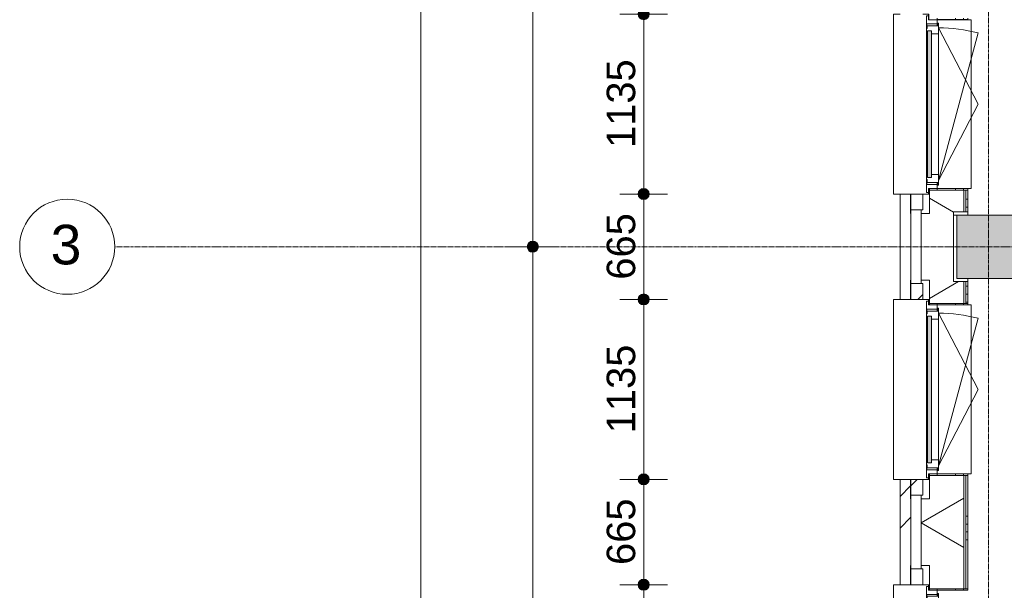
# Model space of a CAD drawing. Header units: millimetres. Extents: x -6115 to 78411, y -6358 to 59618.
# Tile 7 of 99: x -6115 to 100, y 8632 to 12232. Entities that reach past the tile are written whole.
import ezdxf

# ---------------------------------------------------------------- set-up
doc = ezdxf.new("R2010")
doc.units = ezdxf.units.MM
doc.linetypes.add('Dash', pattern=[6.35, 3.175, -3.175])
doc.linetypes.add('stramien', pattern=[22.225, 12.7, -3.175, 3.175, -3.175])
for name, color, linetype, lineweight in [('00_Algemeen', 7, 'Continuous', 35), ('00_Algemeen-100', 7, 'Continuous', 9), ('05_Bouwplaatsvoorzieningen', 7, 'Continuous', 9), ('22_Metselwerk', 7, 'Continuous', 9), ('25_Metaalconstructiewerk', 7, 'Continuous', 9), ('30_Kozijnen-ramen-deuren', 7, 'Continuous', 9), ('42_Dekvloeren en vloersystemen', 7, 'Continuous', 9)]:
    doc.layers.add(name, color=color, linetype=linetype, lineweight=lineweight)
doc.styles.add('Arial', font='arial.ttf', dxfattribs={"height": 250})
doc.styles.add('Arial_1', font='arial.ttf', dxfattribs={"height": 180})
doc.dimstyles.new('00_AEE_maatvoering_1_8mm', dxfattribs={"dimscale": 304.8, "dimtxt": 183.646692, "dimasz": 0.918635, "dimexe": 0.492126, "dimexo": 0.0625, "dimgap": 0, "dimtad": 1, "dimdec": 0, "dimzin": 0, "dimdsep": 46, "dimtxsty": 'Arial_1', "dimblk1": 'DOTSMALL', "dimblk2": 'DOTSMALL', "dimsah": 1, "dimcen": 0.09, "dimdle": 0.492126, "dimazin": 0, "dimtfac": 1, "dimtdec": 4, "dimtix": 1, "dimtmove": 0, "dimatfit": 3, "dimfxl": 0.492126, "dimfxlon": 1, "dimtvp": 1, "dimtolj": 1, "dimtzin": 0, "dimarcsym": 2})
pattern_1 = [(45, (400, -3e-13), (-565.685, 565.685), []), (45, (600, -4e-13), (-565.685, 565.685), [])]

# ---------------------------------------------------------------- blocks, each defined once
blk = doc.blocks.new('Direct Shape - 2410-10368 v1 - IFC-model constructie _zonder onderbouw_ _MM21228_-1202395-02 tweede verdieping overzicht')
at = {"layer": '25_Metaalconstructiewerk'}
blk.add_hatch(color=256, dxfattribs=at).paths.add_polyline_path([(-200, -200), (200, -200), (200, 200), (-200, 200), (-200, 5.9)])
for p, q in [((200, 200), (-200, 200)), ((-200, 200), (-200, -200)), ((200, -200), (200, 200)), ((-200, -200), (200, -200))]:
    blk.add_line(p, q, dxfattribs=at)
blk = doc.blocks.new('Direct Shape - NLRS_28_SC_TLB_kolom vierkant prefab_gen_AT_kolom vierkant_gen_lxb 400x400_800364-1202408-02 tweede verdieping overzicht')
blk.add_blockref('Direct Shape - 2410-10368 v1 - IFC-model constructie _zonder onderbouw_ _MM21228_-1202395-02 tweede verdieping overzicht', (0, 0))
blk = doc.blocks.new('2410-10368 v1 - IFC-model constructie _zonder onderbouw_ _MM21228__ifc-1-02 tweede verdieping overzicht')
at = {"layer": '25_Metaalconstructiewerk', "lineweight": 9}
blk.add_blockref('Direct Shape - NLRS_28_SC_TLB_kolom vierkant prefab_gen_AT_kolom vierkant_gen_lxb 400x400_800364-1202408-02 tweede verdieping overzicht', (0, 10800), dxfattribs=at)
blk = doc.blocks.new('31_AEE_kozijnen_KA1_CS77 - AEE_CS 77_Raam merk A1-6832846-02 tweede verdieping overzicht')
at = {"layer": '30_Kozijnen-ramen-deuren', "true_color": 0xcccccc}
blk.add_hatch(color=254, dxfattribs=at).paths.add_polyline_path([(-462.5, -231.3), (462.5, -231.3), (462.5, -207.3), (-462.5, -207.3)])
at = {"layer": '30_Kozijnen-ramen-deuren'}
for p, q in [((-481.5, -199.5), (-557.5, -199.5)), ((-557.5, -199.5), (-557.5, -212.3)), ((-557.5, -212.3), (-532.5, -212.3)), ((-532.5, -212.3), (-532.5, -267.5)), ((-506.5, -203.3), (-481.5, -203.3)), ((-506.5, -267.5), (-506.5, -203.3)), ((-494.5, -203.8), (-494.5, -272.5)), ((-476.5, -203.8), (-494.5, -203.8)), ((-481.5, -199.5), (-476.5, -199.5)), ((-481.5, -203.3), (-481.5, -199.5)), ((-476.5, -203.3), (-481.5, -203.3)), ((-443.5, -199.5), (-476.5, -199.5)), ((-476.5, -199.5), (-476.5, -203.8)), ((-462.5, -231.3), (-462.5, -207.3)), ((-462.5, -231.3), (-462.5, -207.3)), ((-462.5, -207.3), (462.5, -207.3)), ((462.5, -231.3), (-462.5, -231.3)), ((443.5, -199.5), (-443.5, -199.5)), ((-443.5, -207.3), (-443.5, -199.5)), ((-443.5, -276.5), (-443.5, -231.3)), ((443.5, -199.5), (443.5, -207.3)), ((476.5, -199.5), (443.5, -199.5)), ((443.5, -231.3), (443.5, -276.5)), ((462.5, -207.3), (462.5, -231.3)), ((462.5, -231.3), (462.5, -207.3)), ((476.5, -199.5), (481.5, -199.5)), ((476.5, -203.8), (476.5, -199.5)), ((481.5, -203.3), (476.5, -203.3)), ((494.5, -203.8), (476.5, -203.8)), ((481.5, -199.5), (481.5, -203.3)), ((557.5, -199.5), (481.5, -199.5)), ((481.5, -203.3), (506.5, -203.3)), ((494.5, -272.5), (494.5, -203.8)), ((506.5, -203.3), (506.5, -267.5)), ((532.5, -267.5), (532.5, -212.3)), ((532.5, -212.3), (557.5, -212.3)), ((557.5, -212.3), (557.5, -199.5)), ((-532.5, -267.5), (-506.5, -267.5)), ((-494.5, -272.5), (-511.5, -272.5)), ((-511.5, -272.5), (-511.5, -276.5)), ((-511.5, -276.5), (-443.5, -276.5)), ((-494.5, -267.5), (-506.5, -267.5)), ((-481.5, -276.5), (0, -525.7)), ((-481.5, -276.5), (448.7, -525.7)), ((443.5, -276.5), (-443.5, -276.5)), ((0, -525.7), (481.5, -276.5)), ((443.5, -276.5), (511.5, -276.5)), ((506.5, -267.5), (494.5, -267.5)), ((511.5, -272.5), (494.5, -272.5)), ((506.5, -267.5), (532.5, -267.5)), ((511.5, -276.5), (511.5, -272.5))]:
    blk.add_line(p, q, dxfattribs=at)
blk.add_arc((-481.5, -276.5), 963, 345, 360, dxfattribs=at)
blk = doc.blocks.new('31_AEE_DAI_Dagkant_Interieur - Zonder Onderkant-V74-02 tweede verdieping overzicht')
at = {"layer": '05_Bouwplaatsvoorzieningen'}
h = blk.add_hatch(dxfattribs=at)
h.set_pattern_fill('FP_189', color=256, style=0, pattern_type=2)
h.set_pattern_definition([(0, (-11700, -791.5), (0, 500), []), (0, (-11700, -841.5), (0, 500), []), (0, (-11700, -891.5), (0, 500), []), (0, (-11700, -941.5), (0, 500), [])])
h.paths.add_polyline_path([(-542.5, -267.5), (-542.5, -461.5), (-533, -461.5), (-533, -267.5)])
h.paths.add_polyline_path([(533, -461.5), (542.5, -461.5), (542.5, -267.5), (533, -267.5), (533, -449)])
for p, q in [((-533, -267.5), (-542.5, -267.5)), ((-533, -461.5), (-533, -267.5)), ((533, -267.5), (533, -461.5)), ((542.5, -267.5), (533, -267.5)), ((-542.5, -461.5), (-533, -461.5)), ((533, -461.5), (542.5, -461.5))]:
    blk.add_line(p, q, dxfattribs=at)
blk = doc.blocks.new('42_AEE_VE_vensterbank - Standaard-6843292-02 tweede verdieping overzicht')
at = {"layer": '05_Bouwplaatsvoorzieningen'}
for p, q in [((-532.5, -482.5), (-532.5, -267.5)), ((532.5, -267.5), (532.5, -482.5)), ((-532.5, -482.5), (532.5, -482.5))]:
    blk.add_line(p, q, dxfattribs=at)
blk = doc.blocks.new('31_AEE_DAI_Dagkant_Interieur - Zonder Onderkant-V78-02 tweede verdieping overzicht')
at = {"layer": '05_Bouwplaatsvoorzieningen'}
h = blk.add_hatch(dxfattribs=at)
h.set_pattern_fill('FP_193', color=256, style=0, pattern_type=2)
h.set_pattern_definition([(0, (-8100, -791.5), (0, 500), []), (0, (-8100, -841.5), (0, 500), []), (0, (-8100, -891.5), (0, 500), []), (0, (-8100, -941.5), (0, 500), [])])
h.paths.add_polyline_path([(-542.5, -437), (-542.5, -461.5), (-533, -461.5), (-533, -267.5), (-542.5, -267.5), (-542.5, -328.2)])
h.paths.add_polyline_path([(533, -267.5), (533, -461.5), (542.5, -461.5), (542.5, -267.5)])
for p, q in [((-533, -267.5), (-542.5, -267.5)), ((-533, -461.5), (-533, -267.5)), ((533, -267.5), (533, -461.5)), ((542.5, -267.5), (533, -267.5)), ((-542.5, -461.5), (-533, -461.5)), ((533, -461.5), (542.5, -461.5))]:
    blk.add_line(p, q, dxfattribs=at)
blk = doc.blocks.new('31_AEE_DAI_Dagkant_Interieur - Zonder Onderkant-V79-02 tweede verdieping overzicht')
at = {"layer": '05_Bouwplaatsvoorzieningen'}
h = blk.add_hatch(dxfattribs=at)
h.set_pattern_fill('FP_194', color=256, style=0, pattern_type=2)
h.set_pattern_definition([(0, (-9900, -791.5), (0, 500), []), (0, (-9900, -841.5), (0, 500), []), (0, (-9900, -891.5), (0, 500), []), (0, (-9900, -941.5), (0, 500), [])])
h.paths.add_polyline_path([(-542.5, -449), (-542.5, -461.5), (-533, -461.5), (-533, -267.5), (-542.5, -267.5), (-542.5, -437)])
h.paths.add_polyline_path([(533, -437), (533, -461.5), (542.5, -461.5), (542.5, -267.5), (533, -267.5)])
for p, q in [((-533, -267.5), (-542.5, -267.5)), ((-533, -461.5), (-533, -267.5)), ((533, -267.5), (533, -461.5)), ((542.5, -267.5), (533, -267.5)), ((-542.5, -461.5), (-533, -461.5)), ((533, -461.5), (542.5, -461.5))]:
    blk.add_line(p, q, dxfattribs=at)
blk = doc.blocks.new('21_AEE_WA_lekdorpel - 21_AEE_WA_lekdorpel-V195-02 tweede verdieping overzicht')
at = {"layer": '05_Bouwplaatsvoorzieningen'}
for p, q in [((-567.5, -34.5), (-567.5, 8)), ((-567.5, 8), (567.5, 8)), ((567.5, 8), (567.5, -34.5)), ((-567.5, -213), (-567.5, -176.5)), ((567.5, -176.5), (567.5, -213)), ((-567.5, -215), (-567.5, -213)), ((-532.5, -213), (-567.5, -213)), ((-532.5, -215), (-567.5, -215)), ((567.5, -213), (532.5, -213)), ((567.5, -215), (532.5, -215)), ((567.5, -213), (567.5, -215))]:
    blk.add_line(p, q, dxfattribs=at)
blk = doc.blocks.new('Grid - 3 mm-485849-02 tweede verdieping overzicht')
at = {"layer": '00_Algemeen', "lineweight": 9}
blk.add_circle((0, 0), 3, dxfattribs=at)
blk = doc.blocks.new('DIMBLOCK52-02 tweede verdieping overzicht')
at = {"layer": '00_Algemeen-100', "transparency": 16777216}
h = blk.add_hatch(color=256, dxfattribs=at)
edge = h.paths.add_edge_path()
edge.add_arc((-3582.3, 49157), 35, 0, 360)
h = blk.add_hatch(color=256, dxfattribs=at)
edge = h.paths.add_edge_path()
edge.add_arc((-3582.3, -557.5), 35, 0, 360)
for p, q in [((-3582.3, -707.5), (-3582.3, 49307)), ((-3582.3, 49157), (-3732.3, 49157)), ((-3582.3, 49157), (-3432.3, 49157)), ((-3582.3, -557.5), (-3732.3, -557.5)), ((-3582.3, -557.5), (-3432.3, -557.5))]:
    blk.add_line(p, q, dxfattribs=at)
for centre in [(-3582.3, 49157), (-3582.3, -557.5)]:
    blk.add_circle(centre, 35, dxfattribs=at)
at = {"layer": '00_Algemeen-100', "color": 0, "transparency": 16777216, "insert": (-3816, 23953.6), "char_height": 180, "width": 830.648, "attachment_point": 1, "rotation": 90, "line_spacing_factor": 0.941778, "style": 'Arial_1'}
blk.add_mtext('49715', dxfattribs=at)
blk = doc.blocks.new('_DotSmall')
at = {"color": 0, "linetype": 'ByBlock', "const_width": 0.5}
blk.add_lwpolyline([(-0.0625, 0, 1), (0.0625, 0, 1)], format="xyb", close=True, dxfattribs=at)
blk = doc.blocks.new('DIMBLOCK60-02 tweede verdieping overzicht')
at = {"layer": '00_Algemeen-100', "transparency": 16777216}
h = blk.add_hatch(color=256, dxfattribs=at)
edge = h.paths.add_edge_path()
edge.add_arc((-2876.3, 16200), 35, 0, 360)
h = blk.add_hatch(color=256, dxfattribs=at)
edge = h.paths.add_edge_path()
edge.add_arc((-2876.3, 10800), 35, 0, 360)
for p, q in [((-2876.3, 16200), (-3026.3, 16200)), ((-2876.3, 16200), (-2876.3, 10800)), ((-2876.3, 16200), (-2726.3, 16200)), ((-2876.3, 10800), (-3026.3, 10800)), ((-2876.3, 10800), (-2726.3, 10800))]:
    blk.add_line(p, q, dxfattribs=at)
for centre in [(-2876.3, 16200), (-2876.3, 10800)]:
    blk.add_circle(centre, 35, dxfattribs=at)
at = {"layer": '00_Algemeen-100', "color": 0, "transparency": 16777216, "insert": (-3110, 13223.1), "char_height": 180, "width": 664.518, "attachment_point": 1, "rotation": 90, "line_spacing_factor": 0.941778, "style": 'Arial_1'}
blk.add_mtext('5400', dxfattribs=at)
blk = doc.blocks.new('DIMBLOCK61-02 tweede verdieping overzicht')
at = {"layer": '00_Algemeen-100', "transparency": 16777216}
h = blk.add_hatch(color=256, dxfattribs=at)
edge = h.paths.add_edge_path()
edge.add_arc((-2876.3, 10800), 35, 0, 360)
h = blk.add_hatch(color=256, dxfattribs=at)
edge = h.paths.add_edge_path()
edge.add_arc((-2876.3, 5400), 35, 0, 360)
for p, q in [((-2876.3, 10800), (-3026.3, 10800)), ((-2876.3, 10800), (-2876.3, 5400)), ((-2876.3, 10800), (-2726.3, 10800)), ((-2876.3, 5400), (-3026.3, 5400)), ((-2876.3, 5400), (-2726.3, 5400))]:
    blk.add_line(p, q, dxfattribs=at)
for centre in [(-2876.3, 10800), (-2876.3, 5400)]:
    blk.add_circle(centre, 35, dxfattribs=at)
at = {"layer": '00_Algemeen-100', "color": 0, "transparency": 16777216, "insert": (-3110, 7823.1), "char_height": 180, "width": 664.518, "attachment_point": 1, "rotation": 90, "line_spacing_factor": 0.941778, "style": 'Arial_1'}
blk.add_mtext('5400', dxfattribs=at)
blk = doc.blocks.new('DIMBLOCK130-02 tweede verdieping overzicht')
at = {"layer": '00_Algemeen-100', "transparency": 16777216}
h = blk.add_hatch(color=256, dxfattribs=at)
edge = h.paths.add_edge_path()
edge.add_arc((-2176.3, 8667.5), 35, 0, 360)
h = blk.add_hatch(color=256, dxfattribs=at)
edge = h.paths.add_edge_path()
edge.add_arc((-2176.3, 7532.5), 35, 0, 360)
for p, q in [((-2176.3, 8667.5), (-2326.3, 8667.5)), ((-2176.3, 7532.5), (-2176.3, 8667.5)), ((-2176.3, 8667.5), (-2026.3, 8667.5)), ((-2176.3, 7532.5), (-2326.3, 7532.5)), ((-2176.3, 7532.5), (-2026.3, 7532.5))]:
    blk.add_line(p, q, dxfattribs=at)
for centre in [(-2176.3, 8667.5), (-2176.3, 7532.5)]:
    blk.add_circle(centre, 35, dxfattribs=at)
at = {"layer": '00_Algemeen-100', "color": 0, "transparency": 16777216, "insert": (-2410, 7823.1), "char_height": 180, "width": 664.518, "attachment_point": 1, "rotation": 90, "line_spacing_factor": 0.941778, "style": 'Arial_1'}
blk.add_mtext('1135', dxfattribs=at)
blk = doc.blocks.new('DIMBLOCK131-02 tweede verdieping overzicht')
at = {"layer": '00_Algemeen-100', "transparency": 16777216}
h = blk.add_hatch(color=256, dxfattribs=at)
edge = h.paths.add_edge_path()
edge.add_arc((-2176.3, 9332.5), 35, 0, 360)
h = blk.add_hatch(color=256, dxfattribs=at)
edge = h.paths.add_edge_path()
edge.add_arc((-2176.3, 8667.5), 35, 0, 360)
for p, q in [((-2176.3, 9332.5), (-2326.3, 9332.5)), ((-2176.3, 8667.5), (-2176.3, 9332.5)), ((-2176.3, 9332.5), (-2026.3, 9332.5)), ((-2176.3, 8667.5), (-2326.3, 8667.5)), ((-2176.3, 8667.5), (-2026.3, 8667.5))]:
    blk.add_line(p, q, dxfattribs=at)
for centre in [(-2176.3, 9332.5), (-2176.3, 8667.5)]:
    blk.add_circle(centre, 35, dxfattribs=at)
at = {"layer": '00_Algemeen-100', "color": 0, "transparency": 16777216, "insert": (-2410, 8792.3), "char_height": 180, "width": 498.389, "attachment_point": 1, "rotation": 90, "line_spacing_factor": 0.941778, "style": 'Arial_1'}
blk.add_mtext('665', dxfattribs=at)
blk = doc.blocks.new('DIMBLOCK132-02 tweede verdieping overzicht')
at = {"layer": '00_Algemeen-100', "transparency": 16777216}
h = blk.add_hatch(color=256, dxfattribs=at)
edge = h.paths.add_edge_path()
edge.add_arc((-2176.3, 10467.5), 35, 0, 360)
h = blk.add_hatch(color=256, dxfattribs=at)
edge = h.paths.add_edge_path()
edge.add_arc((-2176.3, 9332.5), 35, 0, 360)
for p, q in [((-2176.3, 10467.5), (-2326.3, 10467.5)), ((-2176.3, 9332.5), (-2176.3, 10467.5)), ((-2176.3, 10467.5), (-2026.3, 10467.5)), ((-2176.3, 9332.5), (-2326.3, 9332.5)), ((-2176.3, 9332.5), (-2026.3, 9332.5))]:
    blk.add_line(p, q, dxfattribs=at)
for centre in [(-2176.3, 10467.5), (-2176.3, 9332.5)]:
    blk.add_circle(centre, 35, dxfattribs=at)
at = {"layer": '00_Algemeen-100', "color": 0, "transparency": 16777216, "insert": (-2410, 9623.1), "char_height": 180, "width": 664.518, "attachment_point": 1, "rotation": 90, "line_spacing_factor": 0.941778, "style": 'Arial_1'}
blk.add_mtext('1135', dxfattribs=at)
blk = doc.blocks.new('DIMBLOCK133-02 tweede verdieping overzicht')
at = {"layer": '00_Algemeen-100', "transparency": 16777216}
h = blk.add_hatch(color=256, dxfattribs=at)
edge = h.paths.add_edge_path()
edge.add_arc((-2176.3, 11132.5), 35, 0, 360)
h = blk.add_hatch(color=256, dxfattribs=at)
edge = h.paths.add_edge_path()
edge.add_arc((-2176.3, 10467.5), 35, 0, 360)
for p, q in [((-2176.3, 11132.5), (-2326.3, 11132.5)), ((-2176.3, 10467.5), (-2176.3, 11132.5)), ((-2176.3, 11132.5), (-2026.3, 11132.5)), ((-2176.3, 10467.5), (-2326.3, 10467.5)), ((-2176.3, 10467.5), (-2026.3, 10467.5))]:
    blk.add_line(p, q, dxfattribs=at)
for centre in [(-2176.3, 11132.5), (-2176.3, 10467.5)]:
    blk.add_circle(centre, 35, dxfattribs=at)
at = {"layer": '00_Algemeen-100', "color": 0, "transparency": 16777216, "insert": (-2410, 10592.3), "char_height": 180, "width": 498.389, "attachment_point": 1, "rotation": 90, "line_spacing_factor": 0.941778, "style": 'Arial_1'}
blk.add_mtext('665', dxfattribs=at)
blk = doc.blocks.new('DIMBLOCK134-02 tweede verdieping overzicht')
at = {"layer": '00_Algemeen-100', "transparency": 16777216}
h = blk.add_hatch(color=256, dxfattribs=at)
edge = h.paths.add_edge_path()
edge.add_arc((-2176.3, 12267.5), 35, 0, 360)
h = blk.add_hatch(color=256, dxfattribs=at)
edge = h.paths.add_edge_path()
edge.add_arc((-2176.3, 11132.5), 35, 0, 360)
for p, q in [((-2176.3, 12267.5), (-2326.3, 12267.5)), ((-2176.3, 11132.5), (-2176.3, 12267.5)), ((-2176.3, 12267.5), (-2026.3, 12267.5)), ((-2176.3, 11132.5), (-2326.3, 11132.5)), ((-2176.3, 11132.5), (-2026.3, 11132.5))]:
    blk.add_line(p, q, dxfattribs=at)
for centre in [(-2176.3, 12267.5), (-2176.3, 11132.5)]:
    blk.add_circle(centre, 35, dxfattribs=at)
at = {"layer": '00_Algemeen-100', "color": 0, "transparency": 16777216, "insert": (-2410, 11423.1), "char_height": 180, "width": 664.518, "attachment_point": 1, "rotation": 90, "line_spacing_factor": 0.941778, "style": 'Arial_1'}
blk.add_mtext('1135', dxfattribs=at)

msp = doc.modelspace()

# ---------------------------------------------------------------- hatches: boundary and pattern name
at = {"layer": '22_Metselwerk'}
h = msp.add_hatch(dxfattribs=at)
h.set_pattern_fill('FP_173', color=256, angle=45, style=0, pattern_type=2)
h.set_pattern_definition(pattern_1)
h.paths.add_polyline_path([(-557, -557.5), (-491, -557.5), (-491.5, 332.5), (-557, 332.5), (-557, -51.7)])
h.paths.add_polyline_path([(-491.5, 1467.5), (-491.5, 2132.5), (-557, 2132.5), (-557, 1467.5)])
h.paths.add_polyline_path([(-557, 3267.5), (-491.5, 3267.5), (-491.5, 3932.5), (-557, 3932.5), (-557, 3275.8)])
h.paths.add_polyline_path([(-491.5, 5067.5), (-491.5, 5732.5), (-557, 5732.5), (-557, 5067.5)])
h.paths.add_polyline_path([(-491.5, 6867.5), (-491.5, 7532.5), (-557, 7532.5), (-557, 6867.5)])
h.paths.add_polyline_path([(-491.5, 8667.5), (-491.5, 9332.5), (-557, 9332.5), (-557, 8667.5)])
h.paths.add_polyline_path([(-557, 10467.5), (-491.5, 10467.5), (-491.5, 11132.5), (-557, 11132.5), (-557, 10485.4)])
h.paths.add_polyline_path([(-491.5, 12267.5), (-491.5, 12932.5), (-557, 12932.5), (-557, 12267.5)])
h.paths.add_polyline_path([(-491.5, 14067.5), (-491.5, 14732.5), (-557, 14732.5), (-557, 14067.5)])
h.paths.add_polyline_path([(-491.5, 15867.5), (-491.5, 16532.5), (-557, 16532.5), (-557, 15867.5)])
h.paths.add_polyline_path([(-557, 17667.5), (-491.5, 17667.5), (-491.5, 18332.5), (-557, 18332.5), (-557, 17695)])
h.paths.add_polyline_path([(-491.5, 19467.5), (-491.5, 20132.5), (-557, 20132.5), (-557, 19467.5)])
h.paths.add_polyline_path([(-491.5, 21267.5), (-491.5, 21932.5), (-557, 21932.5), (-557, 21267.5)])
h.paths.add_polyline_path([(-491.5, 23067.5), (-491.5, 23732.5), (-557, 23732.5), (-557, 23067.5)])
h.paths.add_polyline_path([(-491.5, 24867.5), (-491.5, 25532.5), (-557, 25532.5), (-557, 24867.5)])
h.paths.add_polyline_path([(-557, 26667.5), (-491.5, 26667.5), (-491.5, 27332.5), (-557, 27332.5), (-557, 27123)])
h.paths.add_polyline_path([(-557, 28467.5), (-491.5, 28467.5), (-491.5, 29132.5), (-557, 29132.5), (-557, 28786.7)])
h.paths.add_polyline_path([(-557, 30267.5), (-491.5, 30267.5), (-491.5, 30932.5), (-557, 30932.5), (-557, 30450.5)])
h.paths.add_polyline_path([(-491.5, 32067.5), (-491.5, 32732.5), (-557, 32732.5), (-557, 32067.5)])
h.paths.add_polyline_path([(-491.5, 33867.5), (-491.5, 34532.5), (-557, 34532.5), (-557, 33867.5)])
h.paths.add_polyline_path([(-491.5, 35667.5), (-491.5, 36332.5), (-557, 36332.5), (-557, 35667.5)])
h.paths.add_polyline_path([(-557, 37467.5), (-491.5, 37467.5), (-491.5, 38132.5), (-557, 38132.5), (-557, 37660.1)])
h.paths.add_polyline_path([(-491.5, 39267.5), (-491.5, 39932.5), (-557, 39932.5), (-557, 39267.5)])
h.paths.add_polyline_path([(-557, 41067.5), (-491.5, 41067.5), (-491.5, 41732.5), (-557, 41732.5), (-557, 41542.2)])
h.paths.add_polyline_path([(-557, 42867.5), (-491.5, 42867.5), (-491.5, 43532.5), (-557, 43532.5), (-557, 43205.9)])
h.paths.add_polyline_path([(-491.5, 44667.5), (-491.5, 45332.5), (-557, 45332.5), (-557, 44667.5)])
h.paths.add_polyline_path([(-491.5, 46467.5), (-491.5, 47132.5), (-557, 47132.5), (-557, 46467.5)])
h.paths.add_polyline_path([(-557, 48267.5), (-491.5, 48267.5), (-491, 49157), (-557, 49157), (-557, 48751.8)])
h = msp.add_hatch(dxfattribs=at)
h.set_pattern_fill('FP_172', color=256, angle=60, style=0, pattern_type=2)
h.set_pattern_definition([(330, (-424.5, 24300), (300, 519.615), []), (30, (-424.5, 24300), (-300, 519.615), [])])
h.paths.add_polyline_path([(-154.5, -424.5), (-154.5, -220), (-220, -220), (-220, 220), (-154.5, 220), (-154.5, 357.5), (-372.5, 357.5), (-372.5, 210), (-424.5, 210), (-424.5, -424.5)])
h.paths.add_polyline_path([(-372.5, 1442.5), (-154.5, 1442.5), (-154.5, 2157.5), (-372.5, 2157.5), (-372.5, 2010), (-424.5, 2010), (-424.5, 1590), (-372.5, 1590)])
h.paths.add_polyline_path([(-154.5, 3242.5), (-154.5, 3957.5), (-372.5, 3957.5), (-372.5, 3810), (-424.5, 3810), (-424.5, 3390), (-372.5, 3390), (-372.5, 3242.5)])
h.paths.add_polyline_path([(-154.5, 5042.5), (-154.5, 5180), (-220, 5180), (-220, 5620), (-154.5, 5620), (-154.5, 5757.5), (-372.5, 5757.5), (-372.5, 5610), (-424.5, 5610), (-424.5, 5190), (-372.5, 5190), (-372.5, 5042.5), (-263.3, 5042.5)])
h.paths.add_polyline_path([(-154.5, 6842.5), (-154.5, 7557.5), (-372.5, 7557.5), (-372.5, 7410), (-424.5, 7410), (-424.5, 6990), (-372.5, 6990), (-372.5, 6842.5), (-263.3, 6842.5)])
h.paths.add_polyline_path([(-372.5, 8642.5), (-154.5, 8642.5), (-154.5, 9357.5), (-372.5, 9357.5), (-372.5, 9210), (-424.5, 9210), (-424.5, 8790), (-372.5, 8790)])
h.paths.add_polyline_path([(-154.5, 10442.5), (-154.5, 10580), (-220, 10580), (-220, 11020), (-154.5, 11020), (-154.5, 11157.5), (-372.5, 11157.5), (-372.5, 11010), (-424.5, 11010), (-424.5, 10590), (-372.5, 10590), (-372.5, 10442.5)])
h.paths.add_polyline_path([(-372.5, 12242.5), (-154.5, 12242.5), (-154.5, 12957.5), (-372.5, 12957.5), (-372.5, 12810), (-424.5, 12810), (-424.5, 12390), (-372.5, 12390)])
h.paths.add_polyline_path([(-372.5, 14042.5), (-154.5, 14042.5), (-154.5, 14757.5), (-372.5, 14757.5), (-372.5, 14610), (-424.5, 14610), (-424.5, 14190), (-372.5, 14190)])
h.paths.add_polyline_path([(-154.5, 15842.5), (-154.5, 15980), (-220, 15980), (-220, 16420), (-154.5, 16420), (-154.5, 16557.5), (-372.5, 16557.5), (-372.5, 16410), (-424.5, 16410), (-424.5, 15990), (-372.5, 15990), (-372.5, 15842.5), (-263.3, 15842.5)])
h.paths.add_polyline_path([(-154.5, 17642.5), (-154.5, 18357.5), (-372.5, 18357.5), (-372.5, 18210), (-424.5, 18210), (-424.5, 17790), (-372.5, 17790), (-372.5, 17642.5)])
h.paths.add_polyline_path([(-154.5, 19442.5), (-154.5, 20157.5), (-372.5, 20157.5), (-372.5, 20010), (-424.5, 20010), (-424.5, 19590), (-372.5, 19590), (-372.5, 19442.5)])
h.paths.add_polyline_path([(-372.5, 21242.5), (-154.5, 21242.5), (-154.5, 21380), (-220, 21380), (-220, 21820), (-154.5, 21820), (-154.5, 21957.5), (-372.5, 21957.5), (-372.5, 21810), (-424.5, 21810), (-424.5, 21390), (-372.5, 21390)])
h.paths.add_polyline_path([(-154.5, 23042.5), (-154.5, 23757.5), (-372.5, 23757.5), (-372.5, 23610), (-424.5, 23610), (-424.5, 23190), (-372.5, 23190), (-372.5, 23042.5), (-263.3, 23042.5)])
h.paths.add_polyline_path([(-154.5, 24842.5), (-154.5, 25557.5), (-372.5, 25557.5), (-372.5, 25410), (-424.5, 25410), (-424.5, 24990), (-372.5, 24990), (-372.5, 24842.5)])
h.paths.add_polyline_path([(-372.5, 26642.5), (-154.5, 26642.5), (-154.5, 26780), (-220, 26780), (-220, 27220), (-154.5, 27220), (-154.5, 27357.5), (-372.5, 27357.5), (-372.5, 27210), (-424.5, 27210), (-424.5, 26790), (-372.5, 26790)])
h.paths.add_polyline_path([(-372.5, 28442.5), (-154.5, 28442.5), (-154.5, 29157.5), (-372.5, 29157.5), (-372.5, 29010), (-424.5, 29010), (-424.5, 28590), (-372.5, 28590)])
h.paths.add_polyline_path([(-372.5, 30242.5), (-154.5, 30242.5), (-154.5, 30957.5), (-372.5, 30957.5), (-372.5, 30810), (-424.5, 30810), (-424.5, 30390), (-372.5, 30390)])
h.paths.add_polyline_path([(-154.5, 32042.5), (-154.5, 32180), (-220, 32180), (-220, 32620), (-154.5, 32620), (-154.5, 32757.5), (-372.5, 32757.5), (-372.5, 32610), (-424.5, 32610), (-424.5, 32190), (-372.5, 32190), (-372.5, 32042.5)])
h.paths.add_polyline_path([(-372.5, 33842.5), (-154.5, 33842.5), (-154.5, 34557.5), (-372.5, 34557.5), (-372.5, 34410), (-424.5, 34410), (-424.5, 33990), (-372.5, 33990)])
h.paths.add_polyline_path([(-154.5, 35642.5), (-154.5, 36357.5), (-372.5, 36357.5), (-372.5, 36210), (-424.5, 36210), (-424.5, 35790), (-372.5, 35790), (-372.5, 35642.5), (-263.3, 35642.5)])
h.paths.add_polyline_path([(-372.5, 37442.5), (-154.5, 37442.5), (-154.5, 37580), (-220, 37580), (-220, 38020), (-154.5, 38020), (-154.5, 38157.5), (-372.5, 38157.5), (-372.5, 38010), (-424.5, 38010), (-424.5, 37590), (-372.5, 37590)])
h.paths.add_polyline_path([(-154.5, 39242.5), (-154.5, 39957.5), (-372.5, 39957.5), (-372.5, 39810), (-424.5, 39810), (-424.5, 39390), (-372.5, 39390), (-372.5, 39242.5)])
h.paths.add_polyline_path([(-372.5, 41042.5), (-154.5, 41042.5), (-154.5, 41757.5), (-372.5, 41757.5), (-372.5, 41610), (-424.5, 41610), (-424.5, 41190), (-372.5, 41190)])
h.paths.add_polyline_path([(-154.5, 42842.5), (-154.5, 42980), (-220, 42980), (-220, 43420), (-154.5, 43420), (-154.5, 43557.5), (-372.5, 43557.5), (-372.5, 43410), (-424.5, 43410), (-424.5, 42990), (-372.5, 42990), (-372.5, 42842.5), (-263.3, 42842.5)])
h.paths.add_polyline_path([(-372.5, 44642.5), (-154.5, 44642.5), (-154.5, 45357.5), (-372.5, 45357.5), (-372.5, 45210), (-424.5, 45210), (-424.5, 44790), (-372.5, 44790)])
h.paths.add_polyline_path([(-372.5, 46442.5), (-154.5, 46442.5), (-154.5, 47157.5), (-372.5, 47157.5), (-372.5, 47010), (-424.5, 47010), (-424.5, 46590), (-372.5, 46590), (-372.5, 46533.4)])
h.paths.add_polyline_path([(-372.5, 48242.5), (-154.5, 48242.5), (-154.5, 48380), (-220, 48380), (-220, 48820), (-154.5, 48820), (-154.5, 49024.5), (-424.5, 49024.5), (-424.5, 48390), (-372.5, 48390)])
h = msp.add_hatch(dxfattribs=at)
h.set_pattern_fill('FP_171', color=256, angle=90, style=0, pattern_type=2)
h.set_pattern_definition([(1e-13, (-424.5, 24100), (-9e-13, 500), []), (1e-13, (-424.5, 24050), (-9e-13, 500), []), (1e-13, (-424.5, 24000), (-9e-13, 500), []), (1e-13, (-424.5, 23950), (-9e-13, 500), [])])
h.paths.add_polyline_path([(-130, 220), (-130, 357.5), (-142.5, 357.5), (-142.5, 220)])
h.paths.add_polyline_path([(-130, 1442.5), (-130, 2157.5), (-142.5, 2157.5), (-142.5, 1442.5)])
h.paths.add_polyline_path([(-142.5, 3242.5), (-130, 3242.5), (-130, 3957.5), (-142.5, 3957.5), (-142.5, 3275.8)])
h.paths.add_polyline_path([(-130, 5042.5), (-130, 5180), (-142.5, 5180), (-142.5, 5042.5)])
h.paths.add_polyline_path([(-130, 5620), (-130, 5757.5), (-142.5, 5757.5), (-142.5, 5620)])
h.paths.add_polyline_path([(-142.5, 6842.5), (-130, 6842.5), (-130, 7557.5), (-142.5, 7557.5), (-142.5, 7157.9)])
h.paths.add_polyline_path([(-130, 8642.5), (-130, 9357.5), (-142.5, 9357.5), (-142.5, 8642.5)])
h.paths.add_polyline_path([(-130, 10442.5), (-130, 10580), (-142.5, 10580), (-142.5, 10442.5)])
h.paths.add_polyline_path([(-130, 11020), (-130, 11157.5), (-142.5, 11157.5), (-142.5, 11020)])
h.paths.add_polyline_path([(-130, 12242.5), (-130, 12957.5), (-142.5, 12957.5), (-142.5, 12242.5)])
h.paths.add_polyline_path([(-130, 14042.5), (-130, 14757.5), (-142.5, 14757.5), (-142.5, 14042.5)])
h.paths.add_polyline_path([(-142.5, 15842.5), (-130, 15842.5), (-130, 15980), (-142.5, 15980)])
h.paths.add_polyline_path([(-142.5, 16420), (-130, 16420), (-130, 16557.5), (-142.5, 16557.5)])
h.paths.add_polyline_path([(-130, 17642.5), (-130, 17920), (-142.5, 17920), (-142.5, 17642.5)])
h.paths.add_polyline_path([(-130, 17950), (-130, 18050), (-142.5, 18050), (-142.5, 17950)])
h.paths.add_polyline_path([(-130, 18080), (-130, 18357.5), (-142.5, 18357.5), (-142.5, 18080)])
h.paths.add_polyline_path([(-130, 19442.5), (-130, 20157.5), (-142.5, 20157.5), (-142.5, 19442.5)])
h.paths.add_polyline_path([(-130, 21242.5), (-130, 21380), (-142.5, 21380), (-142.5, 21242.5)])
h.paths.add_polyline_path([(-130, 21820), (-130, 21957.5), (-142.5, 21957.5), (-142.5, 21820)])
h.paths.add_polyline_path([(-142.5, 23042.5), (-130, 23042.5), (-130, 23757.5), (-142.5, 23757.5), (-142.5, 23240.9)])
h.paths.add_polyline_path([(-130, 24842.5), (-130, 25117.5), (-142.5, 25117.5), (-142.5, 24842.5)])
h.paths.add_polyline_path([(-130, 25147.5), (-130, 25247.5), (-142.5, 25247.5), (-142.5, 25147.5)])
h.paths.add_polyline_path([(-142.5, 25277.5), (-130, 25277.5), (-130, 25557.5), (-142.5, 25557.5), (-142.5, 25459.2)])
h.paths.add_polyline_path([(-130, 26642.5), (-130, 26780), (-142.5, 26780), (-142.5, 26642.5)])
h.paths.add_polyline_path([(-130, 27220), (-130, 27357.5), (-142.5, 27357.5), (-142.5, 27220)])
h.paths.add_polyline_path([(-130, 28442.5), (-130, 29157.5), (-142.5, 29157.5), (-142.5, 28442.5)])
h.paths.add_polyline_path([(-130, 30242.5), (-130, 30957.5), (-142.5, 30957.5), (-142.5, 30242.5)])
h.paths.add_polyline_path([(-142.5, 32042.5), (-130, 32042.5), (-130, 32180), (-142.5, 32180), (-142.5, 32114.2)])
h.paths.add_polyline_path([(-130, 32620), (-130, 32757.5), (-142.5, 32757.5), (-142.5, 32620)])
h.paths.add_polyline_path([(-130, 33842.5), (-130, 34557.5), (-142.5, 34557.5), (-142.5, 33842.5)])
h.paths.add_polyline_path([(-142.5, 35642.5), (-130, 35642.5), (-130, 36357.5), (-142.5, 36357.5), (-142.5, 35996.3)])
h.paths.add_polyline_path([(-142.5, 37442.5), (-130, 37442.5), (-130, 37580), (-142.5, 37580)])
h.paths.add_polyline_path([(-142.5, 38020), (-130, 38020), (-130, 38157.5), (-142.5, 38157.5)])
h.paths.add_polyline_path([(-130, 39242.5), (-130, 39957.5), (-142.5, 39957.5), (-142.5, 39242.5)])
h.paths.add_polyline_path([(-142.5, 41042.5), (-130, 41042.5), (-130, 41757.5), (-142.5, 41757.5), (-142.5, 41542.2)])
h.paths.add_polyline_path([(-130, 42842.5), (-130, 42980), (-142.5, 42980), (-142.5, 42842.5)])
h.paths.add_polyline_path([(-142.5, 43420), (-130, 43420), (-130, 43557.5), (-142.5, 43557.5)])
h.paths.add_polyline_path([(-142.5, 44642.5), (-130, 44642.5), (-130, 45357.5), (-142.5, 45357.5), (-142.5, 44869.7)])
h.paths.add_polyline_path([(-130, 46442.5), (-130, 47157.5), (-142.5, 47157.5), (-142.5, 46442.5)])
h.paths.add_polyline_path([(-130, 48242.5), (-130, 48380), (-142.5, 48380), (-142.5, 48242.5)])
h = msp.add_hatch(dxfattribs=at)
h.set_pattern_fill('FP_173', color=256, angle=45, style=0, pattern_type=2)
h.set_pattern_definition(pattern_1)
h.paths.add_polyline_path([(-415, 10467.5), (-415, 10567.5), (-491, 10567.5), (-491, 10467.5)])
h = msp.add_hatch(dxfattribs=at)
h.set_pattern_fill('FP_173', color=256, angle=45, style=0, pattern_type=2)
h.set_pattern_definition(pattern_1)
h.paths.add_polyline_path([(-415, 9232.5), (-415, 9332.5), (-491, 9332.5), (-491, 9232.5)])

# ---------------------------------------------------------------- linework, layer by layer
at = {"layer": '00_Algemeen', "color": 150, "linetype": 'stramien', "lineweight": 9, "true_color": 0x0080ff}
for p, q in [((0, -4950.1), (0, 59018.3)), ((77811.4, 10800), (-5515.3, 10800))]:
    msp.add_line(p, q, dxfattribs=at)
at = {"layer": '00_Algemeen', "linetype": 'Dash', "lineweight": 9}
msp.add_line((-200, 11000), (-220, 11000), dxfattribs=at)
at = {"layer": '22_Metselwerk'}
for p, q in [((-491.5, 11132.5), (-557, 11132.5)), ((-557, 11132.5), (-557, 10467.5)), ((-491.5, 11010), (-491.5, 11132.5)), ((-491, 10467.5), (-491, 11132.5)), ((-415, 11132.5), (-491, 11132.5)), ((-415, 11032.5), (-415, 11132.5)), ((-372.5, 11157.5), (-372.5, 11167.5)), ((-130, 11157.5), (-154.5, 11157.5)), ((-142.5, 11157.5), (-142.5, 11020)), ((-130, 11020), (-130, 11157.5)), ((-491, 11010), (-491.5, 11010)), ((-491, 11032.5), (-415, 11032.5)), ((-424.5, 11010), (-424.5, 11032.5)), ((-154.5, 11020), (-130, 11020)), ((-491.5, 10467.5), (-491.5, 10590)), ((-491.5, 10590), (-491, 10590)), ((-415, 10567.5), (-491, 10567.5)), ((-424.5, 10567.5), (-424.5, 10590)), ((-415, 10467.5), (-415, 10567.5)), ((-130, 10580), (-154.5, 10580)), ((-142.5, 10580), (-142.5, 10442.5)), ((-130, 10442.5), (-130, 10580)), ((-557, 10467.5), (-491.5, 10467.5)), ((-491, 10467.5), (-415, 10467.5)), ((-372.5, 10432.5), (-372.5, 10442.5)), ((-154.5, 10442.5), (-130, 10442.5)), ((-491.5, 9332.5), (-557, 9332.5)), ((-557, 9332.5), (-557, 8667.5)), ((-491.5, 9210), (-491.5, 9332.5)), ((-491, 8667.5), (-491, 9332.5)), ((-415, 9332.5), (-491, 9332.5)), ((-415, 9232.5), (-415, 9332.5)), ((-372.5, 9357.5), (-372.5, 9367.5)), ((-130, 9357.5), (-154.5, 9357.5)), ((-142.5, 9357.5), (-142.5, 8642.5)), ((-130, 8642.5), (-130, 9357.5)), ((-491, 9210), (-491.5, 9210)), ((-491, 9232.5), (-415, 9232.5)), ((-424.5, 9210), (-424.5, 9232.5)), ((-491.5, 8667.5), (-491.5, 8790)), ((-491.5, 8790), (-491, 8790)), ((-415, 8767.5), (-491, 8767.5)), ((-424.5, 8767.5), (-424.5, 8790)), ((-415, 8667.5), (-415, 8767.5)), ((-557, 8667.5), (-491.5, 8667.5)), ((-491, 8667.5), (-415, 8667.5)), ((-372.5, 8632.5), (-372.5, 8642.5)), ((-154.5, 8642.5), (-130, 8642.5))]:
    msp.add_line(p, q, dxfattribs=at)
at = {"layer": '22_Metselwerk', "lineweight": 18}
for p, q in [((-154.5, 11157.5), (-372.5, 11157.5)), ((-372.5, 11157.5), (-372.5, 11010)), ((-154.5, 11157.5), (-154.5, 11020)), ((-372.5, 11010), (-424.5, 11010)), ((-424.5, 11010), (-424.5, 10590)), ((-220, 10580), (-220, 11020)), ((-220, 11020), (-154.5, 11020)), ((-424.5, 10590), (-372.5, 10590)), ((-372.5, 10590), (-372.5, 10442.5)), ((-154.5, 10580), (-220, 10580)), ((-154.5, 10580), (-154.5, 10442.5)), ((-372.5, 10442.5), (-154.5, 10442.5)), ((-154.5, 9357.5), (-372.5, 9357.5)), ((-372.5, 9357.5), (-372.5, 9210)), ((-154.5, 9357.5), (-154.5, 8642.5)), ((-372.5, 9210), (-424.5, 9210)), ((-424.5, 9210), (-424.5, 8790)), ((-424.5, 8790), (-372.5, 8790)), ((-372.5, 8790), (-372.5, 8642.5)), ((-372.5, 8642.5), (-154.5, 8642.5))]:
    msp.add_line(p, q, dxfattribs=at)
at = {"layer": '42_Dekvloeren en vloersystemen'}
for p, q in [((-130, 11020), (-130, 11000)), ((-130, 10600), (-130, 10580))]:
    msp.add_line(p, q, dxfattribs=at)

# ---------------------------------------------------------------- block references
at = {"lineweight": 5}
msp.add_blockref('2410-10368 v1 - IFC-model constructie _zonder onderbouw_ _MM21228__ifc-1-02 tweede verdieping overzicht', (0, 0), dxfattribs=at)
at = {"layer": '00_Algemeen', "lineweight": 9, "xscale": 99.99999999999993, "yscale": 99.99999999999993, "zscale": 99.99999999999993, "rotation": 90}
msp.add_blockref('Grid - 3 mm-485849-02 tweede verdieping overzicht', (-5815.3, 10800), dxfattribs=at)
at = {"layer": '05_Bouwplaatsvoorzieningen'}
for name, p, rotation in [('21_AEE_WA_lekdorpel - 21_AEE_WA_lekdorpel-V195-02 tweede verdieping overzicht', (-591.5, 11700), 90.0000000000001), ('31_AEE_DAI_Dagkant_Interieur - Zonder Onderkant-V74-02 tweede verdieping overzicht', (-591.5, 11700), 90.0000000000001), ('42_AEE_VE_vensterbank - Standaard-6843292-02 tweede verdieping overzicht', (-591.5, 11700), 89.99999999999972), ('21_AEE_WA_lekdorpel - 21_AEE_WA_lekdorpel-V195-02 tweede verdieping overzicht', (-591.5, 9900), 90.0000000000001), ('31_AEE_DAI_Dagkant_Interieur - Zonder Onderkant-V79-02 tweede verdieping overzicht', (-591.5, 9900), 90.0000000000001), ('42_AEE_VE_vensterbank - Standaard-6843292-02 tweede verdieping overzicht', (-591.5, 9900), 89.99999999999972), ('21_AEE_WA_lekdorpel - 21_AEE_WA_lekdorpel-V195-02 tweede verdieping overzicht', (-591.5, 8100), 90.0000000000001), ('31_AEE_DAI_Dagkant_Interieur - Zonder Onderkant-V78-02 tweede verdieping overzicht', (-591.5, 8100), 90.0000000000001)]:
    msp.add_blockref(name, p, dxfattribs=dict(at, rotation=rotation))
at = {"layer": '30_Kozijnen-ramen-deuren', "rotation": 90.0000000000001}
for p in [(-591.5, 11700), (-591.5, 9900), (-591.5, 8100)]:
    msp.add_blockref('31_AEE_kozijnen_KA1_CS77 - AEE_CS 77_Raam merk A1-6832846-02 tweede verdieping overzicht', p, dxfattribs=at)

# ---------------------------------------------------------------- texts
at = {"layer": '00_Algemeen', "lineweight": 9, "insert": (-5920.1, 10938.7), "char_height": 250, "width": 232.489, "attachment_point": 1, "style": 'Arial'}
msp.add_mtext('3', dxfattribs=at)

# ---------------------------------------------------------------- dimensions: what is measured, and where the dimension line sits
at = {"layer": '00_Algemeen', "lineweight": 9}
for base, p1, p2, override, picture, middle in [((-3582.2890343, 49157.0000013), (-3432.2890343, -557.5), (-3432.2890343, 49157.0000013), {"dimpost": '<>', "dimfxl": 49714.500001}, 'DIMBLOCK52-02 tweede verdieping overzicht', (-3674.1921726, 24299.7500006)), ((-2876.3, 10800), (-2726.3, 16200), (-2726.3, 10800), {"dimpost": '<>', "dimfxl": 5400}, 'DIMBLOCK60-02 tweede verdieping overzicht', (-2968.2, 13500)), ((-2176.3, 12267.5), (-2026.3, 11132.5), (-2026.3, 12267.5), {"dimpost": '<>', "dimfxl": 1135}, 'DIMBLOCK134-02 tweede verdieping overzicht', (-2268.3, 11700)), ((-2176.3, 11132.5), (-2026.3, 10467.5), (-2026.3, 11132.5), {"dimpost": '<>', "dimfxl": 665}, 'DIMBLOCK133-02 tweede verdieping overzicht', (-2268.2, 10800)), ((-2876.3, 5400), (-2726.3, 10800), (-2726.3, 5400), {"dimpost": '<>', "dimfxl": 5400}, 'DIMBLOCK61-02 tweede verdieping overzicht', (-2968.2, 8100)), ((-2176.3, 10467.5), (-2026.3, 9332.5), (-2026.3, 10467.5), {"dimpost": '<>', "dimfxl": 1135}, 'DIMBLOCK132-02 tweede verdieping overzicht', (-2268.3, 9900)), ((-2176.3, 9332.5), (-2026.3, 8667.5), (-2026.3, 9332.5), {"dimpost": '<>', "dimfxl": 665}, 'DIMBLOCK131-02 tweede verdieping overzicht', (-2268.2, 9000)), ((-2176.3, 8667.5), (-2026.3, 7532.5), (-2026.3, 8667.5), {"dimpost": '<>', "dimfxl": 1135}, 'DIMBLOCK130-02 tweede verdieping overzicht', (-2268.3, 8100))]:
    dim = msp.add_linear_dim(base=base, p1=p1, p2=p2, angle=90, dimstyle='00_AEE_maatvoering_1_8mm', override=override, dxfattribs=at)
    dim.commit()
    dim.dimension.update_dxf_attribs({"geometry": picture, "text_midpoint": middle})

doc.saveas('drawing.dxf')
